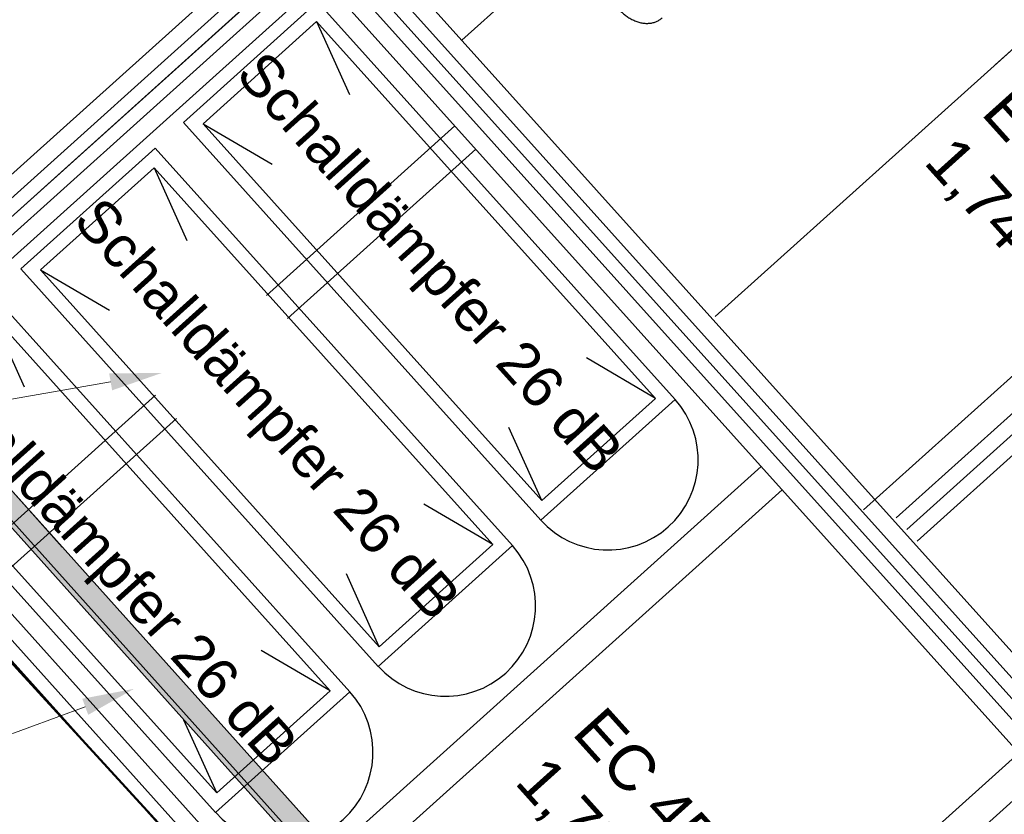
# Model space of a CAD drawing. Header units: millimetres. Extents: x -5775 to 84228, y -103402 to 6925.
# Tile 33 of 42: x 64912 to 66330, y -79457 to -78313. Entities that reach past the tile are written whole.
import ezdxf
from ezdxf import colors
from ezdxf.entities.mleader import LeaderData, LeaderLine
from ezdxf.enums import TextEntityAlignment as Align
from ezdxf.math import Vec2, Vec3

# ---------------------------------------------------------------- set-up
doc = ezdxf.new("R2010")
doc.units = ezdxf.units.MM
doc.header["$LTSCALE"] = 0.4
for name, color, linetype, lineweight in [('PI--XREF_Baukörper', 252, 'Continuous', 18), ('Pi_lü_Beschriftung', 43, 'Continuous', 18), ('Pi_lü_zu_ge_00_blau', 153, 'Continuous', 35), ('PI_THVL_Heizungsleitung-Vorlauf', 230, 'Continuous', 50)]:
    doc.layers.add(name, color=color, linetype=linetype, lineweight=lineweight)
doc.layers.add('RLT 1', color=253, linetype='Continuous')
doc.styles.add('Arial', font='arial.ttf', dxfattribs={"width": 0.95, "height": 1.8})

# ---------------------------------------------------------------- blocks, each defined once
blk = doc.blocks.new('RLT1')
at = {"layer": 'RLT 1', "ltscale": 10}
for p, q in [((24568.3, -78867.5), (26107.4, -77483.3)), ((26057.3, -77494.8), (24585, -78818.8)), ((26105.9, -77511.5), (24596.5, -78869)), ((25548.5, -78342.3), (26251.2, -77710.4)), ((25913.7, -78740.2), (26616.4, -78108.3)), ((26580.7, -78140.4), (26316.7, -78377.8)), ((25366.1, -78176.9), (27823.5, -80909.4)), ((27812, -80859.2), (25414.8, -78193.6)), ((24595.1, -78897.2), (25364.6, -78205.1)), ((24596.5, -78869), (25336.4, -78203.6)), ((25336.4, -78203.6), (27793.8, -80936.1)), ((25364.6, -78205.1), (27795.3, -80907.9)), ((27795.3, -80907.9), (25364.6, -78205.1)), ((24645.2, -78885.7), (25347.9, -78253.8)), ((25347.9, -78253.8), (27745.1, -80919.4)), ((25340.8, -78287), (25147.5, -78460.9)), ((25855.7, -78859.6), (25340.8, -78287)), ((25339.3, -78315.3), (25175.7, -78462.4)), ((25827.4, -78858.1), (25339.3, -78315.3)), ((25339.3, -78315.3), (25386.6, -78420.3)), ((26127.3, -79018.8), (26830, -78386.9)), ((26174.5, -79030.2), (26877.2, -78398.3)), ((26189.6, -79046.9), (26892.2, -78415)), ((26204.6, -79063.6), (26907.3, -78431.7)), ((25147.5, -78460.9), (25662.4, -79033.4)), ((25175.7, -78462.4), (25663.9, -79005.2)), ((25175.7, -78462.4), (25275.1, -78520.6)), ((25267.1, -78709.8), (25538.5, -78465.7)), ((25106.6, -78497.7), (24913.3, -78671.5)), ((25621.5, -79070.2), (25106.6, -78497.7)), ((25297.2, -78743.2), (25568.5, -78499.2)), ((25105.1, -78525.9), (24941.5, -78673)), ((25593.2, -79068.7), (25105.1, -78525.9)), ((25105.1, -78525.9), (25152.4, -78630.9)), ((24913.3, -78671.5), (25428.2, -79244.1)), ((24941.5, -78673), (25429.7, -79215.8)), ((24941.5, -78673), (25040.9, -78731.2)), ((25387.3, -79280.8), (24872.4, -78708.3)), ((25359, -79279.4), (24870.9, -78736.6)), ((24870.9, -78736.6), (24918.2, -78841.5)), ((25827.4, -78858.1), (25728.1, -78799.9)), ((24835.8, -79097.6), (25107.2, -78853.5)), ((25662.4, -79033.4), (25855.7, -78859.6)), ((25663.9, -79005.2), (25827.4, -78858.1)), ((24596.5, -78869), (27054, -81601.5)), ((27042.5, -81551.3), (24645.2, -78885.7)), ((24679.1, -78882.2), (25193.9, -79454.7)), ((24707.3, -78883.7), (25195.4, -79426.5)), ((24865.9, -79131.1), (25137.3, -78887)), ((27025.7, -81600), (24595.1, -78897.2)), ((25663.9, -79005.2), (25616.5, -78900.2)), ((25277.1, -79588.3), (25979.8, -78956.4)), ((25307.2, -79621.8), (26009.9, -78989.9)), ((25593.2, -79068.7), (25493.8, -79010.5)), ((25428.2, -79244.1), (25621.5, -79070.2)), ((25429.7, -79215.8), (25593.2, -79068.7)), ((25429.7, -79215.8), (25382.3, -79110.8)), ((25359, -79279.4), (25259.6, -79221.2)), ((25193.9, -79454.7), (25387.3, -79280.8)), ((25195.4, -79426.5), (25359, -79279.4)), ((25195.4, -79426.5), (25148.1, -79321.5)), ((25648.3, -80001), (26350.9, -79369.1)), ((25678.4, -80034.5), (26381, -79402.6))]:
    blk.add_line(p, q, dxfattribs=at)
for centre in [(25759, -78946.5), (25524.8, -79157.1), (25290.6, -79367.8)]:
    blk.add_arc(centre, 130, 221.966, 41.966, dxfattribs=at)
at = {"layer": 'RLT 1', "start_tangent": (0.668689, -0.743542), "end_tangent": (0.743542, 0.668689)}
blk.add_spline([(25775.6, -78298.2), (25777.8, -78300.6), (25780.2, -78302.9), (25782.7, -78305), (25785.3, -78307), (25787.9, -78308.9), (25790.7, -78310.6), (25793.4, -78312.1), (25796.3, -78313.5), (25799.1, -78314.7), (25802, -78315.7), (25804.9, -78316.6), (25807.8, -78317.2), (25810.7, -78317.6), (25813.5, -78317.9), (25816.3, -78317.9), (25819, -78317.7), (25821.7, -78317.4), (25824.2, -78316.8), (25826.7, -78316.1), (25829, -78315.2), (25831.3, -78314.1), (25833.4, -78312.9), (25835.4, -78311.5), (25837.3, -78309.9)], degree=3, dxfattribs=at)
at = {"layer": 'RLT 1', "ltscale": 10, "style": 'Arial'}
for p in [(25503.3, -78662.1), (25269, -78872.7), (25034.8, -79083.4)]:
    blk.add_text('Schalldämpfer 26 dB', height=60, rotation=311.966, dxfattribs=at).set_placement(p, align=Align.MIDDLE_CENTER)
at = {"layer": 'RLT 1', "style": 'Arial'}
for s, p in [('EC 450', (26295, -78448)), ('1,74 kW', (26212.4, -78518.6)), ('EC 450', (25705.6, -79341.1)), ('1,75 kW', (25623, -79411.7))]:
    blk.add_text(s, height=65, rotation=311.966, dxfattribs=at).set_placement(p)
at = {"layer": 'RLT 1', "ltscale": 10, "style": 'Arial'}
blk.add_attdef('TYP', text='', height=40, rotation=311.966, dxfattribs=at).set_placement((27302.2, -79589.5), align=Align.MIDDLE_CENTER)

msp = doc.modelspace()

# ---------------------------------------------------------------- hatches: boundary and pattern name
at = {"layer": 'Pi_lü_zu_ge_00_blau', "linetype": 'Continuous', "lineweight": 35}
msp.add_hatch(color=153, dxfattribs=at).paths.add_polyline_path([(65822.2, -80019.3), (64889.7, -78979.1), (64867.9, -78998.7), (64860.2, -78990.1), (64855, -78994.8), (65803.3, -80051.7), (65808.3, -80047.2), (65800.6, -80038.7)])

# ---------------------------------------------------------------- linework, layer by layer
msp.add_line((64889.7, -78979.1), (65822.2, -80019.3))
at = {"layer": 'Pi_lü_zu_ge_00_blau', "color": 7, "linetype": 'Continuous', "lineweight": 35, "flags": 128}
for points in [[(64889.7, -78979.1), (64972.9, -79072.3)], [(65803.3, -80051.7), (64855, -78994.8)], [(64860.2, -78990.1), (65808.3, -80047.2)]]:
    msp.add_lwpolyline(points, dxfattribs=at)
at = {"layer": 'PI_THVL_Heizungsleitung-Vorlauf'}
msp.add_line((62943.8, -77101.9), (65974.9, -80413.8), dxfattribs=at)

# ---------------------------------------------------------------- block references
at = {"layer": 'PI--XREF_Baukörper'}
msp.add_blockref('RLT1', (40000, 0), dxfattribs=at)

# ---------------------------------------------------------------- next in the draw order: leaders
at = {"layer": 'Pi_lü_Beschriftung'}
ml = msp.add_multileader_mtext('Standard', dxfattribs=at)
ml.set_content('WSG Kanaleinbau\\P5.000 m³/h\\P1.397 x 747', color=256, style='Arial')
ml.set_leader_properties(color=256, linetype='ByLayer', lineweight=-1)
ml.build(insert=Vec2(0, 0))
ml.multileader.update_dxf_attribs({"text_left_attachment_type": 6, "text_right_attachment_type": 6, "dogleg_length": 0.5, "arrow_head_size": 75, "scale": 50})
ctx = ml.context
ctx.base_point, ctx.scale, ctx.char_height, ctx.arrow_head_size, ctx.landing_gap_size, ctx.plane_origin = Vec3(63657.8, -79413.1), 50, 90, 75, 25, Vec3(63168, -80554.1)
ctx.left_attachment, ctx.right_attachment = 6, 6
notes = []
notes.append((ctx, [(1, (1, 1, 0), (64705.4, -79413.1), (-1, 0), 25, [(0, [(65076.4, -79276.4)], 0, [])])]))
ctx.mtext.insert, ctx.mtext.flow_direction = Vec3(63682.8, -79305.1), 5
ctx.mtext.has_bg_fill, ctx.mtext.bg_color, ctx.mtext.bg_scale_factor, ctx.mtext.bg_transparency, ctx.mtext.use_window_bg_color = 1, -1027028792, 1.5, 0, 1
for ctx, leaders in notes:
    for number, flags, end, landing, length, lines in leaders:
        leader = LeaderData()
        leader.index, (leader.has_last_leader_line, leader.has_dogleg_vector, leader.attachment_direction) = number, flags
        leader.last_leader_point, leader.dogleg_vector, leader.dogleg_length = Vec3(end), Vec3(landing), length
        for number, points, colour, breaks in lines:
            line = LeaderLine()
            line.index, line.vertices, line.color, line.breaks = number, Vec3.list(points), colors.encode_raw_color(colour), breaks
            leader.lines.append(line)
        ctx.leaders.append(leader)

# ---------------------------------------------------------------- next in the draw order: leaders
ml = msp.add_multileader_mtext('Standard', dxfattribs=at)
ml.set_content('660 x 900', color=256, style='Arial')
ml.set_leader_properties(color=256, linetype='ByLayer', lineweight=-1)
ml.build(insert=Vec2(0, 0))
ml.multileader.update_dxf_attribs({"text_left_attachment_type": 6, "text_right_attachment_type": 6, "dogleg_length": 0.5, "arrow_head_size": 75, "scale": 50})
ctx = ml.context
ctx.base_point, ctx.scale, ctx.char_height, ctx.arrow_head_size, ctx.landing_gap_size, ctx.plane_origin = Vec3(63359.7, -79025.7), 50, 90, 75, 25, Vec3(63528.9, -79881.8)
ctx.left_attachment, ctx.right_attachment = 6, 6
notes = []
notes.append((ctx, [(1, (1, 1, 0), (63949.2, -79025.7), (-1, 0), 25, [(0, [(65116.5, -78821.4)], 0, [])])]))
ctx.mtext.insert, ctx.mtext.flow_direction = Vec3(63384.7, -78917.7), 5
ctx.mtext.has_bg_fill, ctx.mtext.bg_color, ctx.mtext.bg_scale_factor, ctx.mtext.bg_transparency, ctx.mtext.use_window_bg_color = 1, -1027028792, 1.5, 0, 1
for ctx, leaders in notes:
    for number, flags, end, landing, length, lines in leaders:
        leader = LeaderData()
        leader.index, (leader.has_last_leader_line, leader.has_dogleg_vector, leader.attachment_direction) = number, flags
        leader.last_leader_point, leader.dogleg_vector, leader.dogleg_length = Vec3(end), Vec3(landing), length
        for number, points, colour, breaks in lines:
            line = LeaderLine()
            line.index, line.vertices, line.color, line.breaks = number, Vec3.list(points), colors.encode_raw_color(colour), breaks
            leader.lines.append(line)
        ctx.leaders.append(leader)

doc.saveas('drawing.dxf')
